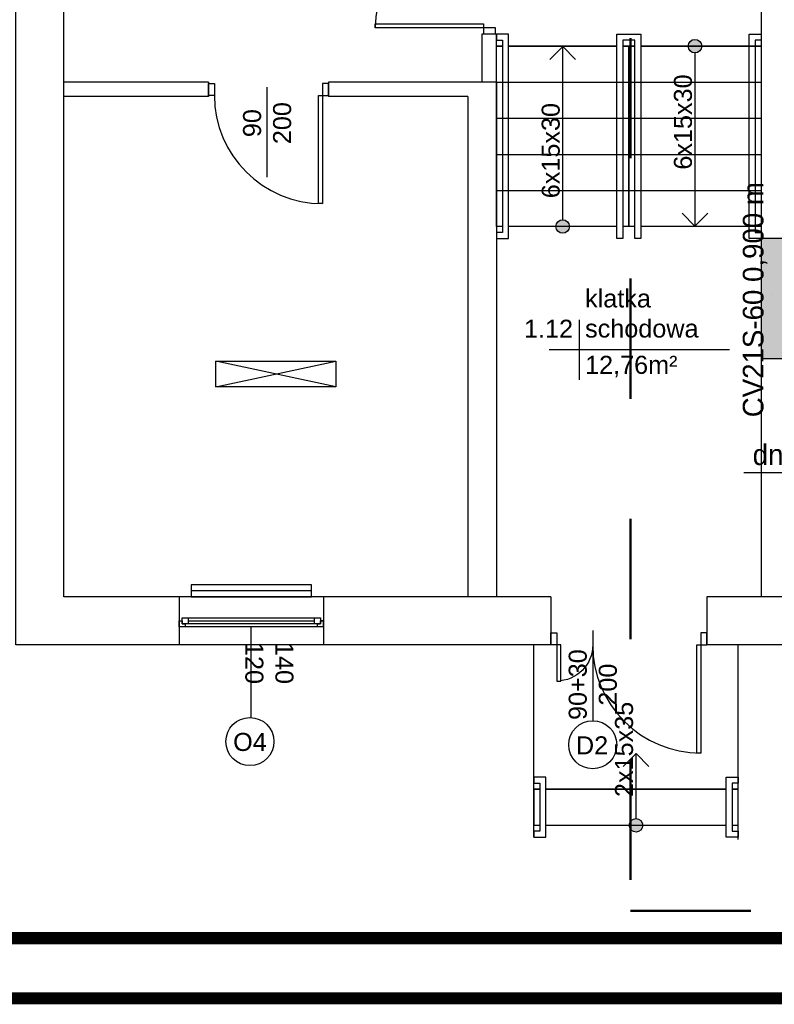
# Model space of a CAD drawing. Header units: millimetres. Extents: x 3698380 to 4312681, y 679670 to 844285.
# Tile 65 of 100: x 4071183 to 4077460, y 778238 to 786427. Entities that reach past the tile are written whole.
import ezdxf
from ezdxf.enums import TextEntityAlignment as Align

# ---------------------------------------------------------------- set-up
doc = ezdxf.new("R2010")
doc.units = ezdxf.units.MM
doc.header["$LTSCALE"] = 10
doc.set_wipeout_variables(frame=1)
doc.linetypes.add('1', pattern=[2, 1, -1])
doc.linetypes.add('ACAD_ISO03W100', pattern=[30, 12, -18])
for name, color, linetype in [('__INST_opisy', 3, 'Continuous'), ('_wytyczne ele', 6, 'Continuous'), ('A_kreskowanie', 8, 'Continuous'), ('A_sc_istn', 252, 'Continuous'), ('A_sc_proj', 2, 'Continuous'), ('A_wymiary', 1, 'Continuous'), ('SAN_Etykiety przewodów CO na rzucie', 7, 'Continuous')]:
    doc.layers.add(name, color=color, linetype=linetype)
doc.layers.add('HVAC_zakres_opracowania', color=1, linetype='1', lineweight=50)
doc.layers.add('SAN_Grzejniki CO na rzucie', color=7, linetype='Continuous', lineweight=13)
doc.styles.add('Etykiety przewodów CO na rzucie', font='txt')
doc.styles.add('Grzejniki CO na rzucie', font='txt')
doc.styles.get("Standard").update_dxf_attribs({"font": 'arial.ttf'})
doc.linetypes.add('TRACKS', pattern='A,0.15,[130,ltypeshp.shx,S=0.25,R=0,X=0,Y=0],0.15', length=0.3)

# ---------------------------------------------------------------- blocks, each defined once
blk = doc.blocks.new('*U196')
blk.add_arc((0, 0), 900, 0, 90)
blk.add_wipeout([(0, 900), (35, 900), (35, 0), (0, 0)])
blk.add_wipeout([(0, 900), (35, 900), (35, 0), (0, 0)])
blk.add_wipeout([(0, 900), (35, 900), (35, 0), (0, 0)])
for points in [[(35, 900), (35, 0), (0, 0), (0, 900)], [(-50, -100), (0, -100), (0, 0), (-50, 0)]]:
    blk.add_lwpolyline(points, close=True)
blk = doc.blocks.new('*U192')
blk.add_arc((0, 0), 300, 0, 90)
blk.add_wipeout([(0, 300), (35, 300), (35, 0), (0, 0)])
blk.add_wipeout([(0, 300), (35, 300), (35, 0), (0, 0)])
blk.add_wipeout([(0, 300), (35, 300), (35, 0), (0, 0)])
for points in [[(35, 300), (35, 0), (0, 0), (0, 300)], [(-50, -100), (0, -100), (0, 0), (-50, 0)]]:
    blk.add_lwpolyline(points, close=True)
blk = doc.blocks.new('*U338')
at = {"color": 252}
blk.add_lwpolyline([(75, 0), (0, 0)], dxfattribs=at)
for tag, p in [('S', (30, 5)), ('H', (30, -20))]:
    blk.add_attdef(tag, text='', height=15, dxfattribs=at).set_placement(p, align=Align.CENTER)
blk = doc.blocks.new('*U460')
at = {"color": 252}
for p, q in [((-32.5, 20), (-37.5, 20)), ((-35, 15), (-35, 17.5)), ((-35, 17.5), (-32.5, 17.5)), ((-30, 17.5), (-35, 17.5)), ((-35, 17.5), (-35, 12.5)), ((-32.5, 17.5), (-32.5, 20)), ((77.5, 20), (-32.5, 20)), ((-30, 12.5), (-30, 17.5)), ((75, 17.5), (-30, 17.5)), ((80, 17.5), (75, 17.5)), ((75, 17.5), (75, 12.5)), ((82.5, 20), (77.5, 20)), ((77.5, 20), (77.5, 17.5)), ((77.5, 17.5), (80, 17.5)), ((80, 17.5), (80, 15)), ((80, 12.5), (80, 17.5)), ((-37.5, 15), (-35, 15)), ((-35, 12.5), (-30, 12.5)), ((-30, 15), (75, 15)), ((-30, 12.5), (75, 12.5)), ((-30, 12.5), (75, 12.5)), ((75, 12.5), (80, 12.5)), ((80, 15), (82.5, 15))]:
    blk.add_line(p, q, dxfattribs=at)
for points in [[(-37.5, 20), (-37.5, 15), (-35, 15)], [(82.5, 20), (82.5, 15), (80, 15)]]:
    blk.add_lwpolyline(points, dxfattribs=at)
blk = doc.blocks.new('*U203')
blk.add_lwpolyline([(90, 105), (240, 105), (240, -5), (90, -5)], close=True)
blk.add_wipeout([(80, 215), (85, 215), (85, 210), (245, 210), (245, 215), (250, 215), (250, 205), (80, 205)])
for points in [[(80, 215), (85, 215), (85, 210), (245, 210), (245, 215), (250, 215), (250, 205), (80, 205)], [(90, 215), (90, -5), (90, -5), (90, 215)], [(90, 215), (240, 215), (240, 105), (90, 105)]]:
    blk.add_lwpolyline(points, close=True)
for points in [[(250, 115), (250, 110), (85, 110), (85, 100), (250, 100), (250, 95), (80, 95), (80, 115)], [(80, -5), (85, -5), (85, 0), (245, 0), (245, -5), (250, -5), (250, 5), (80, 5)]]:
    blk.add_wipeout(points)
for points in [[(250, 110), (85, 110), (85, 100), (250, 100), (250, 95), (80, 95), (80, 115), (250, 115)], [(80, -5), (85, -5), (85, 0), (245, 0), (245, -5), (250, -5), (250, 5), (80, 5)]]:
    blk.add_lwpolyline(points, close=True)
blk = doc.blocks.new('*U211')
for points in [[(90, 135), (90, -35), (90, -35), (90, 135)], [(90, 135), (120, 135), (120, -35), (90, -35)]]:
    blk.add_lwpolyline(points, close=True)
for points in [[(80, 135), (85, 135), (85, 130), (125, 130), (125, 135), (130, 135), (130, 125), (80, 125)], [(80, -35), (85, -35), (85, -30), (125, -30), (125, -35), (130, -35), (130, -25), (80, -25)]]:
    blk.add_wipeout(points)
for points in [[(80, 135), (85, 135), (85, 130), (125, 130), (125, 135), (130, 135), (130, 125), (80, 125)], [(80, -35), (85, -35), (85, -30), (125, -30), (125, -35), (130, -35), (130, -25), (80, -25)]]:
    blk.add_lwpolyline(points, close=True)
blk = doc.blocks.new('*U210')
h = blk.add_hatch(color=256)
h.dxf.hatch_style = 1
h.paths.add_polyline_path([(5.61, 0, 1), (-5.61, 0, 1)])
at = {"linetype": 'ACAD_ISO03W100', "lineweight": 15}
for q in [(-49, 10.61), (-49, -10.61)]:
    blk.add_line((-59.61, 0), q, dxfattribs=at)
blk.add_line((-5.61, 0), (-59.61, 0))
at = {"ltscale": 100}
blk.add_circle((0, 0), 5.61, dxfattribs=at)
blk.add_attdef('OPIS_SCHODÓW', text='', height=15, rotation=180).set_placement((-63.11, -10), align=Align.MIDDLE_CENTER)
blk = doc.blocks.new('*U213')
h = blk.add_hatch(color=256)
h.dxf.hatch_style = 1
h.paths.add_polyline_path([(5.61, 0, 1), (-5.61, 0, 1)])
at = {"linetype": 'ACAD_ISO03W100', "lineweight": 15}
for q in [(-139, 10.61), (-139, -10.61)]:
    blk.add_line((-149.61, 0), q, dxfattribs=at)
blk.add_line((-5.61, 0), (-149.61, 0))
at = {"ltscale": 100}
blk.add_circle((0, 0), 5.61, dxfattribs=at)
blk.add_attdef('OPIS_SCHODÓW', text='', height=15).set_placement((-63.11, 10), align=Align.MIDDLE_CENTER)
blk = doc.blocks.new('*U202')
h = blk.add_hatch(color=256)
h.dxf.hatch_style = 1
h.paths.add_polyline_path([(5.61, 0, 1), (-5.61, 0, 1)])
at = {"linetype": 'ACAD_ISO03W100', "lineweight": 15}
for q in [(-139, 10.61), (-139, -10.61)]:
    blk.add_line((-149.61, 0), q, dxfattribs=at)
blk.add_line((-5.61, 0), (-149.61, 0))
at = {"ltscale": 100}
blk.add_circle((0, 0), 5.61, dxfattribs=at)
blk.add_attdef('OPIS_SCHODÓW', text='', height=15, rotation=180).set_placement((-63.11, -10), align=Align.MIDDLE_CENTER)
blk = doc.blocks.new('*U469')
at = {"color": 252}
for points in [[(35, 900), (35, 0), (0, 0), (0, 900)], [(-50, -100), (0, -100), (0, 0), (-50, 0)], [(950, 0), (950, -100), (900, -100), (900, 0)]]:
    blk.add_lwpolyline(points, close=True, dxfattribs=at)
blk.add_arc((0, 0), 900, 0, 90, dxfattribs=at)
blk = doc.blocks.new('*U259')
at = {"color": 252}
blk.add_lwpolyline([(75, 0), (0, 0)], dxfattribs=at)
for tag, p in [('H', (30, 20)), ('S', (30, -5))]:
    blk.add_attdef(tag, text='', height=15, rotation=180, dxfattribs=at).set_placement(p, align=Align.CENTER)
blk = doc.blocks.new('d')
at = {"layer": 'A_kreskowanie', "ltscale": 2}
h = blk.add_hatch(color=252, dxfattribs=at)
h.dxf.hatch_style = 1
h.paths.add_polyline_path([(3731432.76, 791007.02), (3731312.76, 791007.02), (3731312.76, 789647.02), (3731432.76, 789647.02)])
h.paths.add_polyline_path([(3732874.74, 789327.02), (3732874.74, 789347.02), (3731432.76, 789347.02), (3731432.76, 789227.02), (3732874.74, 789227.02)])
h.paths.add_polyline_path([(3732754.74, 789227.02), (3732634.74, 789227.02), (3732634.74, 789127.02), (3732754.74, 789127.02)])
h.paths.add_polyline_path([(3734281.53, 789347.02), (3733874.74, 789347.02), (3733874.74, 789227.02), (3734281.53, 789227.02)])
h.paths.add_polyline_path([(3734161.53, 791007.02), (3734041.53, 791007.02), (3734041.53, 790927.02), (3734041.53, 790357.02), (3734041.53, 789347.02), (3734161.53, 789347.02)])
h.paths.add_polyline_path([(3736381.9, 791007.02), (3736261.9, 791007.02), (3736261.9, 789347.02), (3735463.65, 789347.02), (3735314.74, 789347.02), (3735314.74, 789227.02), (3736381.9, 789227.02)])
h.paths.add_polyline_path([(3735583.65, 789227.02), (3735463.65, 789227.02), (3735463.65, 787727.02), (3735583.65, 787727.02)])
h.paths.add_polyline_path([(3732754.74, 788122.56), (3732634.74, 788122.56), (3732634.74, 787727.02), (3732754.74, 787727.02)])
h.paths.add_polyline_path([(3731432.76, 789527.02), (3731312.76, 789527.02), (3731312.76, 787727.02), (3731432.76, 787727.02)])
h.paths.add_polyline_path([(3730049.12, 787727.02), (3729235.08, 787727.02), (3729235.08, 787627.02), (3729285.08, 787627.02), (3729285.08, 787527.02, 0.0278424), (3729290.65, 787427.02), (3730049.12, 787427.02)])
h.paths.add_polyline_path([(3729285.08, 787527.02), (3729235.08, 787527.02), (3729235.08, 787427.02), (3729290.65, 787427.02, -0.0278424)], flags=17)
h.paths.add_polyline_path([(3729285.08, 787627.02), (3729235.08, 787627.02), (3729235.08, 787527.02), (3729285.08, 787527.02)], flags=17)
h.paths.add_polyline_path([(3729114.74, 784607.02), (3728714.74, 784607.02), (3728714.74, 783607.02), (3729114.74, 783607.02)])
h.paths.add_polyline_path([(3729220.66, 783607.02), (3729114.74, 783607.02), (3729114.74, 783487.02), (3729220.66, 783487.02)])
h.paths.add_polyline_path([(3729309.74, 783607.02), (3729220.66, 783607.02), (3729220.66, 783487.02), (3729309.74, 783487.02)])
h.paths.add_polyline_path([(3732204.74, 783607.02), (3730709.74, 783607.02), (3730709.74, 783487.02), (3732204.74, 783487.02)])
h.paths.add_polyline_path([(3732324.74, 783707.02), (3732204.74, 783707.02), (3732204.74, 781627.02), (3732324.74, 781627.02)])
h.paths.add_polyline_path([(3735344.74, 786027.02), (3735224.74, 786027.02), (3732324.74, 786027.02), (3732324.74, 785907.02), (3735224.74, 785907.02), (3735224.74, 781627.02), (3735344.74, 781627.02)])
h.paths.add_polyline_path([(3744114.74, 791127.02), (3735314.74, 791127.02), (3735314.74, 791007.02), (3744114.74, 791007.02)])
h.paths.add_polyline_path([(3740100.05, 791007.02), (3739980.05, 791007.02), (3739980.05, 787727.02), (3740100.05, 787727.02)])
h.paths.add_polyline_path([(3742214.74, 791007.02), (3742094.74, 791007.02), (3742094.74, 787727.02), (3742214.74, 787727.02)])
h.paths.add_polyline_path([(3727024.74, 793327.02), (3726904.74, 793327.02), (3726904.74, 789127.02), (3727024.74, 789127.02)])
at = {"layer": 'A_sc_istn', "color": 252}
for points in [[(3728714.74, 791427.02), (3728714.74, 784607.02)], [(3726964.74, 781227.02), (3722514.74, 781227.02), (3722514.74, 787407.02)], [(3726964.74, 781627.02), (3722914.74, 781627.02), (3722914.74, 787407.02)], [(3726394.74, 785907.02), (3726394.74, 786308.9)], [(3726514.74, 785907.02), (3726514.74, 786308.9)], [(3724117.62, 785907.02), (3722914.74, 785907.02)], [(3724117.62, 785907.02), (3724117.62, 785787.02)], [(3726514.74, 785907.02), (3725117.62, 785907.02)], [(3725117.62, 785907.02), (3725117.62, 785787.02)], [(3726514.74, 785907.02), (3726514.74, 781627.02)], [(3724117.62, 785787.02), (3722914.74, 785787.02)], [(3726274.74, 785787.02), (3725117.62, 785787.02)], [(3726274.74, 785787.02), (3726274.74, 781627.02)], [(3727201.06, 783931.67), (3727201.06, 783431.67)], [(3728451.06, 783681.67), (3726951.06, 783681.67)], [(3724178.91, 783375), (3725178.91, 783587.13)], [(3725178.91, 783375), (3724178.91, 783587.13)], [(3728714.74, 783607.02), (3728714.74, 781627.02)], [(3729114.74, 783607.02), (3728714.74, 783607.02)], [(3723874.74, 781627.02), (3723874.74, 781227.02)], [(3723874.74, 781627.02), (3723874.74, 781227.02)], [(3725074.74, 781627.02), (3725074.74, 781227.02)], [(3725074.74, 781627.02), (3725074.74, 781227.02)], [(3726964.74, 781627.02), (3726964.74, 781227.02)], [(3729309.74, 781627.02), (3728264.74, 781627.02)], [(3728264.74, 781627.02), (3728264.74, 781227.02)], [(3729309.74, 781227.02), (3728264.74, 781227.02)]]:
    blk.add_lwpolyline(points, dxfattribs=at)
for points in [[(3724178.91, 783587.13), (3725178.91, 783587.13), (3725178.91, 783375), (3724178.91, 783375)], [(3724974.74, 781726.99), (3723974.74, 781726.99), (3723974.74, 781626.99), (3724974.74, 781626.99)]]:
    blk.add_lwpolyline(points, close=True, dxfattribs=at)
at = {"layer": 'A_sc_istn', "color": 252, "linetype": 'TRACKS', "ltscale": 20}
blk.add_lwpolyline([(3724974.74, 781676.99), (3723974.74, 781676.99)], dxfattribs=at)
at = {"layer": 'A_sc_istn', "color": 252}
blk.add_circle((3724463.11, 780423.23), 200, dxfattribs=at)
at = {"layer": 'A_sc_istn', "color": 252, "rotation": 180}
blk.add_blockref('*U469', (3725067.62, 785797.02), dxfattribs=at)
at = {"layer": 'A_sc_istn', "color": 252, "linetype": 'ACAD_ISO03W100', "xscale": 10, "yscale": 10, "zscale": 10, "rotation": 270}
blk.add_blockref('*U259', (3724605.62, 785866.69), dxfattribs=at).add_auto_attribs({'S': '90', 'H': '200'})
at = {"layer": 'A_sc_istn', "color": 252, "xscale": -10, "yscale": 10, "zscale": 10}
for name, p, rotation in [('*U460', (3724249.74, 781576.96), 180), ('*U211', (3728174.74, 780927.02), 90)]:
    blk.add_blockref(name, p, dxfattribs=dict(at, rotation=rotation))
at = {"layer": 'A_sc_istn', "color": 252, "linetype": 'ACAD_ISO03W100'}
ref = blk.add_blockref('*U338', (3724474.74, 781376.96), dxfattribs=dict(at, xscale=-10, yscale=10, zscale=10, rotation=90))
ref.add_attrib('S', '120', dxfattribs={"layer": '0', "color": 252, "height": 150, "rotation": 270}).set_placement((3724424.74, 781076.96), align=Align.CENTER)
ref.add_attrib('H', '140', dxfattribs={"layer": '0', "color": 252, "height": 150, "rotation": 270}).set_placement((3724674.74, 781076.96), align=Align.CENTER)
at = {"layer": 'A_sc_istn', "color": 252, "char_height": 300}
for s, insert, attachment_point in [('{\\H0.5x;klatka schodowa}', (3727251.06, 783781.67), 7), ('{\\H0.5x;1.12}', (3727151.06, 783781.67), 9), ('{\\H0.5x;12,76m²}', (3727251.06, 783631.67), 1), ('{\\H0.5x;O4}', (3724323.4, 780343.26), 7)]:
    blk.add_mtext_dynamic_manual_height_columns(s, width=232.5953, gutter_width=12.5, heights=[0], dxfattribs=dict(at, insert=insert, attachment_point=attachment_point))
at = {"layer": 'A_sc_istn', "color": 252}
for points in [[(3726824.74, 779627.02), (3726824.74, 781227.02)], [(3728524.74, 779608.51), (3728524.74, 781227.02)]]:
    blk.add_lwpolyline(points, dxfattribs=at)
at = {"layer": 'A_sc_istn', "color": 252, "xscale": 10, "yscale": 10, "zscale": 10, "rotation": 270}
blk.add_blockref('*U203', (3726564.74, 787107.02), dxfattribs=at)
at = {"layer": 'A_sc_istn', "color": 252, "rotation": 180}
blk.add_blockref('*U196', (3728214.74, 781227.02), dxfattribs=at)
at = {"layer": 'A_sc_istn', "color": 252}
for points in [[(3726394.74, 786308.9), (3726514.74, 786308.9)], [(3726514.74, 785907.02), (3727614.74, 785907.02)], [(3727614.74, 785907.02), (3728714.74, 785907.02)], [(3726514.74, 785607.02), (3727614.74, 785607.02)], [(3727614.74, 785607.02), (3728714.74, 785607.02)], [(3726514.74, 785307.02), (3727614.74, 785307.02)], [(3727614.74, 785307.02), (3728714.74, 785307.02)], [(3726514.74, 785007.02), (3727614.74, 785007.02)], [(3727614.74, 785007.02), (3728714.74, 785007.02)], [(3729114.74, 784607.02), (3728714.74, 784607.02)]]:
    blk.add_lwpolyline(points, dxfattribs=at)
blk.add_circle((3727314.74, 780397.02), 200, dxfattribs=at)
at = {"layer": 'A_sc_proj', "color": 252, "ltscale": 2}
blk.add_line((3728714.74, 784607.02), (3728714.74, 783607.02), dxfattribs=at)
at = {"layer": 'A_sc_istn', "color": 252, "rotation": 90.00000000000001}
blk.add_blockref('*U469', (3726404.74, 786358.9), dxfattribs=at)
at = {"layer": 'A_sc_istn', "color": 252, "xscale": 10, "yscale": 10, "zscale": 10}
for name, p, rotation, values in [('*U202', (3727064.74, 784707.02), 270, {'OPIS_SCHODÓW': '6x15x30'}), ('*U213', (3728164.74, 786207.02), 89.99999999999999, {'OPIS_SCHODÓW': '6x15x30'}), ('*U210', (3727674.74, 779727.02), 270, {'OPIS_SCHODÓW': '2x15x35'})]:
    blk.add_blockref(name, p, dxfattribs=dict(at, rotation=rotation)).add_auto_attribs(values)
at = {"layer": 'A_sc_istn', "color": 252, "xscale": -1, "rotation": 180}
blk.add_blockref('*U192', (3727014.74, 781227.02), dxfattribs=at)
at = {"layer": 'A_sc_istn', "color": 252, "insert": (3727175.03, 780317.06), "char_height": 300, "attachment_point": 7}
blk.add_mtext_dynamic_manual_height_columns('{\\H0.5x;D2}', width=232.5953, gutter_width=12.5, heights=[0], dxfattribs=at)
at = {"layer": 'A_sc_istn', "color": 252, "xscale": 10, "yscale": 10, "zscale": 10, "rotation": 90}
blk.add_blockref('*U338', (3727314.74, 780597.02), dxfattribs=at).add_auto_attribs({'S': '90+30', 'H': '200'})
blk = doc.blocks.new('A$C77EF4F1D')
at = {"layer": 'HVAC_zakres_opracowania', "color": 2, "ltscale": 100}
for p, q in [((-1085.3, -5052.3), (-1085.3, -14310.6)), ((-1085.3, -14310.6), (16739.2, -14310.6))]:
    blk.add_line(p, q, dxfattribs=at)

msp = doc.modelspace()

# ---------------------------------------------------------------- block references
at = {"layer": 'A_wymiary'}
msp.add_blockref('d', (348634.7, 0), dxfattribs=at)

# ---------------------------------------------------------------- next in the draw order: linework, layer by layer
at = {"layer": '__INST_opisy', "ltscale": 2, "const_width": 100}
msp.add_lwpolyline([(4067008.5, 807988.3), (4109008.5, 807988.3), (4109008.5, 778288.3), (4067008.5, 778288.3), (4067008.5, 807988.3)], dxfattribs=at)
msp.add_lwpolyline([(4067508.5, 807488.3), (4108508.5, 807488.3), (4108508.5, 778788.3), (4067508.5, 778788.3)], close=True, dxfattribs=at)
at = {"layer": 'SAN_Etykiety przewodów CO na rzucie', "true_color": 0x000000}
msp.add_line((4078204.8, 782659.5), (4077206.8, 782659.5), dxfattribs=at)
at = {"layer": 'SAN_Grzejniki CO na rzucie', "true_color": 0x000000}
msp.add_line((4077433.8, 784139.5), (4077433.8, 784139.5), dxfattribs=at)

# ---------------------------------------------------------------- next in the draw order: block references
at = {"layer": '_wytyczne ele', "color": 2, "ltscale": 2}
msp.add_blockref('A$C77EF4F1D', (4077349.5, 793327), dxfattribs=at)

# ---------------------------------------------------------------- next in the draw order: texts
at = {"layer": 'SAN_Etykiety przewodów CO na rzucie', "true_color": 0x000000, "style": 'Etykiety przewodów CO na rzucie'}
msp.add_text('dn 16x2', height=172, dxfattribs=at).set_placement((4077279.8, 782723.5))
at = {"layer": 'SAN_Grzejniki CO na rzucie', "true_color": 0x000000, "style": 'Grzejniki CO na rzucie'}
msp.add_text('CV21S-60 0,900 m', height=172, rotation=90, dxfattribs=at).set_placement((4077369.8, 783120.5))

doc.saveas('drawing.dxf')
